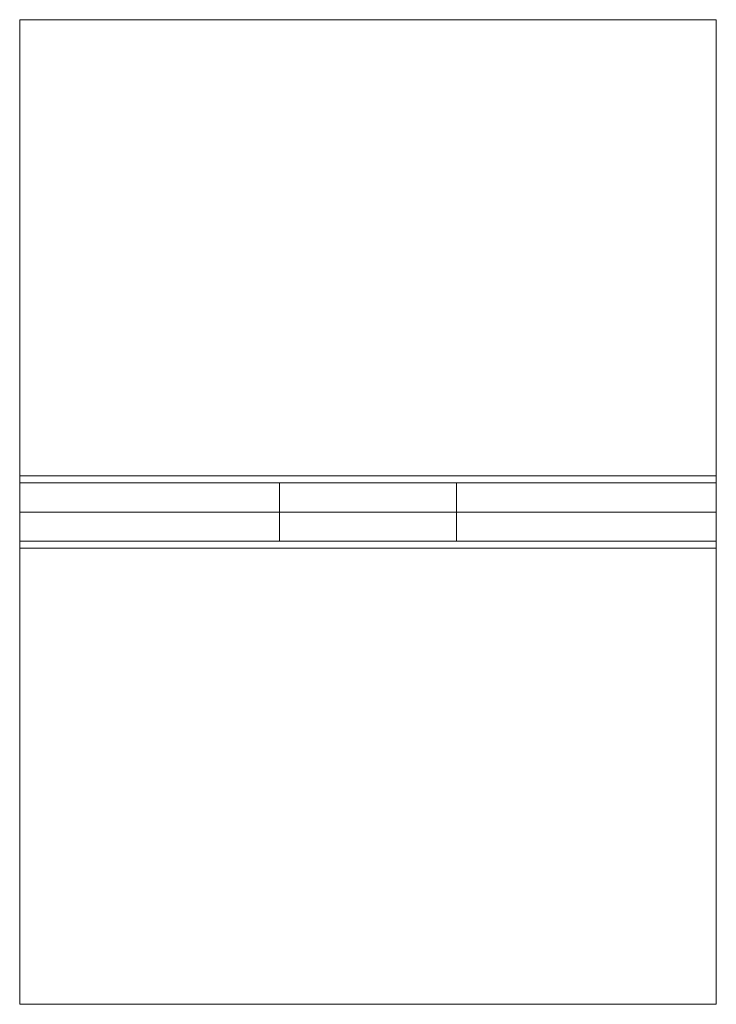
# Paper-space layout '_Top' of a CAD drawing. Header units: inches. Extents: x -0.75 to 0.75, y -1.06 to 1.06.
import ezdxf

# ---------------------------------------------------------------- set-up
doc = ezdxf.new("R2010")
doc.units = ezdxf.units.IN
doc.header["$MEASUREMENT"] = 0

psp = doc.layouts.new('_Top')

# ---------------------------------------------------------------- linework, layer by layer
at = {"color": 7, "linetype": 'Continuous', "lineweight": 15}
for p, q in [((-0.75, -1.06), (-0.75, 1.06)), ((-0.75, 1.06), (0.75, 1.06)), ((0.75, -1.06), (0.75, 1.06)), ((-0.75, 0.0781), (0.75, 0.0781)), ((0.75, 0.0625), (-0.75, 0.0625)), ((-0.1909, 0.0625), (-0.1909, -0.0625)), ((0.1909, 0.0625), (0.1909, -0.0625)), ((-0.75, 0), (0.75, 0)), ((-0.75, -0.0625), (0.75, -0.0625)), ((0.75, -0.0781), (-0.75, -0.0781)), ((0.75, -1.06), (-0.75, -1.06))]:
    psp.add_line(p, q, dxfattribs=at)

doc.saveas('drawing.dxf')
